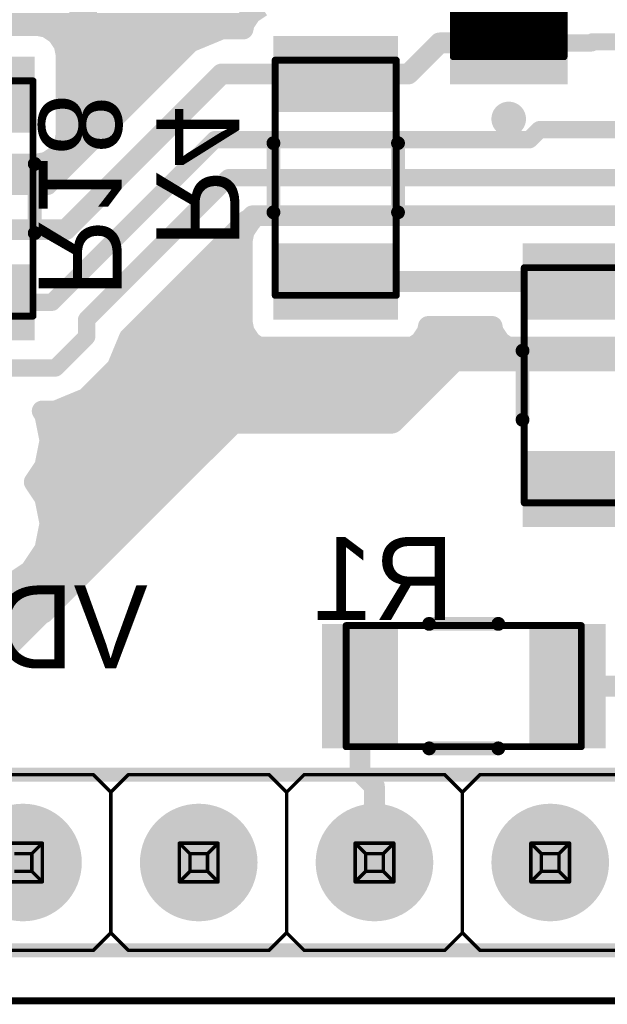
# Model space of a CAD drawing. Extents: x 99.9 to 148.1, y 49.9 to 76.1.
# Tile 2 of 7: x 107.5 to 116, y 50 to 64.2. Entities that reach past the tile are written whole.
import ezdxf

# ---------------------------------------------------------------- set-up
doc = ezdxf.new("R2010")
doc.units = 0
for name, color, linetype in [('Board', 3, 'CONTINUOUS'), ('Bot_Assy', 11, 'CONTINUOUS'), ('Bot_Assy_SMD', 26, 'CONTINUOUS'), ('Bot_Attr_SMD', 24, 'CONTINUOUS'), ('Bot_Silk', 7, 'CONTINUOUS'), ('Bottom', 2, 'CONTINUOUS')]:
    doc.layers.add(name, color=color, linetype=linetype)

# ---------------------------------------------------------------- blocks, each defined once
blk = doc.blocks.new('UNIT_DISC')
at = {"linetype": 'CONTINUOUS', "const_width": 0.5}
blk.add_lwpolyline([(0.25, 0, 1), (-0.25, 0, 1)], format="xyb", close=True, dxfattribs=at)
blk = doc.blocks.new('RESC3216X65N_863')
at = {"layer": 'Bot_Assy_SMD', "linetype": 'CONTINUOUS', "const_width": 0.1}
for points in [[(111.225, 63.6), (112.975, 63.6)], [(111.225, 60.2), (111.225, 63.6)], [(112.975, 63.6), (112.975, 60.2)], [(112.975, 60.2), (111.225, 60.2)]]:
    blk.add_lwpolyline(points, dxfattribs=at)
at = {"layer": 'Bot_Silk', "linetype": 'CONTINUOUS', "const_width": 0.2}
for points in [[(111.2, 62.4), (111.2, 61.4)], [(113, 62.4), (113, 61.4)]]:
    blk.add_lwpolyline(points, dxfattribs=at)
at = {"layer": 'Bot_Assy_SMD', "xscale": 0.1, "yscale": 0.1, "zscale": 0.1}
for p in [(111.225, 63.6), (111.225, 63.6), (112.975, 63.6), (112.975, 63.6), (111.225, 60.2), (111.225, 60.2), (112.975, 60.2), (112.975, 60.2)]:
    blk.add_blockref('UNIT_DISC', p, dxfattribs=at)
at = {"layer": 'Bot_Silk', "xscale": 0.2, "yscale": 0.2, "zscale": 0.2}
for p in [(111.2, 62.4), (113, 62.4), (111.2, 61.4), (113, 61.4)]:
    blk.add_blockref('UNIT_DISC', p, dxfattribs=at)
blk = doc.blocks.new('SHAPE_SQ_708_433_0_0_0_0')
blk.add_solid([(-0.9, -0.55), (0.9, -0.55), (-0.9, 0.55), (0.9, 0.55)])
blk = doc.blocks.new('18x1123_F')
at = {"layer": 'Bottom'}
blk.add_blockref('SHAPE_SQ_708_433_0_0_0_0', (0, 0), dxfattribs=at)
blk = doc.blocks.new('18x1110_F')
at = {"layer": 'Bottom'}
blk.add_blockref('SHAPE_SQ_708_433_0_0_0_0', (0, 0), dxfattribs=at)
blk = doc.blocks.new('R4')
for name, p in [('18x1123_F', (112.1, 63.4)), ('RESC3216X65N_863', (0, 0)), ('18x1110_F', (112.1, 60.4))]:
    blk.add_blockref(name, p)
at = {"layer": 'Bot_Attr_SMD', "text_generation_flag": 2}
blk.add_text('R4', height=1.2, rotation=-90, dxfattribs=at).set_placement((109.50625, 60.88907))
blk = doc.blocks.new('RESC3216X65N_890')
at = {"layer": 'Bot_Assy_SMD', "linetype": 'CONTINUOUS', "const_width": 0.1}
for points in [[(114.825, 60.6), (116.575, 60.6)], [(114.825, 57.2), (114.825, 60.6)], [(116.575, 60.6), (116.575, 57.2)], [(116.575, 57.2), (114.825, 57.2)]]:
    blk.add_lwpolyline(points, dxfattribs=at)
at = {"layer": 'Bot_Silk', "linetype": 'CONTINUOUS', "const_width": 0.2}
for points in [[(114.8, 59.4), (114.8, 58.4)], [(116.6, 59.4), (116.6, 58.4)]]:
    blk.add_lwpolyline(points, dxfattribs=at)
at = {"layer": 'Bot_Assy_SMD', "xscale": 0.1, "yscale": 0.1, "zscale": 0.1}
for p in [(114.825, 60.6), (114.825, 60.6), (116.575, 60.6), (116.575, 60.6), (114.825, 57.2), (114.825, 57.2), (116.575, 57.2), (116.575, 57.2)]:
    blk.add_blockref('UNIT_DISC', p, dxfattribs=at)
at = {"layer": 'Bot_Silk', "xscale": 0.2, "yscale": 0.2, "zscale": 0.2}
for p in [(114.8, 59.4), (116.6, 59.4), (114.8, 58.4), (116.6, 58.4)]:
    blk.add_blockref('UNIT_DISC', p, dxfattribs=at)
blk = doc.blocks.new('18x118_F')
at = {"layer": 'Bottom'}
blk.add_blockref('SHAPE_SQ_708_433_0_0_0_0', (0, 0), dxfattribs=at)
blk = doc.blocks.new('R3')
for name, p in [('18x1110_F', (115.7, 60.4)), ('RESC3216X65N_890', (0, 0)), ('18x118_F', (115.7, 57.4))]:
    blk.add_blockref(name, p)
at = {"layer": 'Bot_Attr_SMD', "text_generation_flag": 2}
blk.add_text('R3', height=1.2, rotation=-90, dxfattribs=at).set_placement((116.65625, 58.88907))
blk = doc.blocks.new('DIOMELF3515N_1018')
at = {"layer": 'Bot_Assy_SMD', "linetype": 'CONTINUOUS', "const_width": 0.1}
for points in [[(104.55, 54.05), (104.55, 57.75)], [(104.55, 57.75), (106.15, 57.75)], [(106.15, 57.75), (106.15, 54.05)], [(106.15, 57.65), (104.55, 57.65)], [(106.15, 57.55), (104.55, 57.55)], [(106.15, 57.45), (104.55, 57.45)], [(106.15, 57.35), (104.55, 57.35)], [(106.15, 57.25), (104.55, 57.25)], [(106.15, 57.15), (104.55, 57.15)], [(106.15, 57.05), (104.55, 57.05)], [(106.15, 56.95), (104.55, 56.95)], [(106.15, 54.05), (104.55, 54.05)]]:
    blk.add_lwpolyline(points, dxfattribs=at)
at = {"layer": 'Bot_Silk', "linetype": 'CONTINUOUS', "const_width": 0.25}
blk.add_lwpolyline([(105.35, 58.525, 1), (105.35, 58.775, 1)], format="xyb", close=True, dxfattribs=at)
at = {"layer": 'Bot_Silk', "linetype": 'CONTINUOUS', "const_width": 0.2}
for points in [[(104.55, 56.55), (104.55, 55.25)], [(104.55, 56.55), (106.15, 56.55)], [(106.15, 56.55), (106.15, 55.25)], [(106.15, 56.4), (104.55, 56.4)], [(106.15, 56.25), (104.55, 56.25)], [(106.15, 56.1), (104.55, 56.1)]]:
    blk.add_lwpolyline(points, dxfattribs=at)
at = {"layer": 'Bot_Assy_SMD', "xscale": 0.1, "yscale": 0.1, "zscale": 0.1}
for p in [(104.55, 57.75), (104.55, 57.75), (106.15, 57.75), (106.15, 57.75), (104.55, 57.65), (106.15, 57.65), (104.55, 57.55), (106.15, 57.55), (104.55, 57.45), (104.55, 57.35), (106.15, 57.45), (106.15, 57.35), (104.55, 57.25), (106.15, 57.25), (104.55, 57.15), (104.55, 57.05), (106.15, 57.15), (106.15, 57.05), (104.55, 56.95), (106.15, 56.95), (104.55, 54.05), (104.55, 54.05), (106.15, 54.05), (106.15, 54.05)]:
    blk.add_blockref('UNIT_DISC', p, dxfattribs=at)
at = {"layer": 'Bot_Silk', "xscale": 0.2, "yscale": 0.2, "zscale": 0.2}
for p in [(104.55, 56.55), (104.55, 56.55), (106.15, 56.55), (106.15, 56.55), (104.55, 56.4), (106.15, 56.4), (104.55, 56.25), (106.15, 56.25), (104.55, 56.1), (106.15, 56.1), (104.55, 55.25), (106.15, 55.25)]:
    blk.add_blockref('UNIT_DISC', p, dxfattribs=at)
blk = doc.blocks.new('SHAPE_SQ_669_472_0_0_0_0')
blk.add_solid([(-0.85, -0.6), (0.85, -0.6), (-0.85, 0.6), (0.85, 0.6)])
blk = doc.blocks.new('17x1223_F')
at = {"layer": 'Bottom'}
blk.add_blockref('SHAPE_SQ_669_472_0_0_0_0', (0, 0), dxfattribs=at)
blk = doc.blocks.new('17x1214_F')
at = {"layer": 'Bottom'}
blk.add_blockref('SHAPE_SQ_669_472_0_0_0_0', (0, 0), dxfattribs=at)
blk = doc.blocks.new('VD8')
for name, p in [('DIOMELF3515N_1018', (0, 0)), ('17x1223_F', (105.35, 57.55)), ('17x1214_F', (105.35, 54.25))]:
    blk.add_blockref(name, p)
at = {"layer": 'Bot_Attr_SMD', "text_generation_flag": 2}
blk.add_text('VD8', height=1.2, dxfattribs=at).set_placement((109.38281, 54.80625))
blk = doc.blocks.new('RESC3216X65N_1282')
at = {"layer": 'Bot_Assy_SMD', "linetype": 'CONTINUOUS', "const_width": 0.1}
for points in [[(105.975, 63.3), (107.725, 63.3)], [(105.975, 59.9), (105.975, 63.3)], [(107.725, 63.3), (107.725, 59.9)], [(107.725, 59.9), (105.975, 59.9)]]:
    blk.add_lwpolyline(points, dxfattribs=at)
at = {"layer": 'Bot_Silk', "linetype": 'CONTINUOUS', "const_width": 0.2}
for points in [[(105.95, 61.1), (105.95, 62.1)], [(107.75, 61.1), (107.75, 62.1)]]:
    blk.add_lwpolyline(points, dxfattribs=at)
at = {"layer": 'Bot_Assy_SMD', "xscale": 0.1, "yscale": 0.1, "zscale": 0.1}
for p in [(105.975, 63.3), (105.975, 63.3), (107.725, 63.3), (107.725, 63.3), (105.975, 59.9), (105.975, 59.9), (107.725, 59.9), (107.725, 59.9)]:
    blk.add_blockref('UNIT_DISC', p, dxfattribs=at)
at = {"layer": 'Bot_Silk', "xscale": 0.2, "yscale": 0.2, "zscale": 0.2}
for p in [(105.95, 62.1), (107.75, 62.1), (105.95, 61.1), (107.75, 61.1)]:
    blk.add_blockref('UNIT_DISC', p, dxfattribs=at)
blk = doc.blocks.new('18x112_F')
at = {"layer": 'Bottom'}
blk.add_blockref('SHAPE_SQ_708_433_0_0_0_0', (0, 0), dxfattribs=at)
blk = doc.blocks.new('18x113_F')
at = {"layer": 'Bottom'}
blk.add_blockref('SHAPE_SQ_708_433_0_0_0_0', (0, 0), dxfattribs=at)
blk = doc.blocks.new('R18')
at = {"rotation": -180}
for name, p in [('18x113_F', (106.85, 63.1)), ('18x112_F', (106.85, 60.1))]:
    blk.add_blockref(name, p, dxfattribs=at)
blk.add_blockref('RESC3216X65N_1282', (0, 0))
at = {"layer": 'Bot_Attr_SMD', "text_generation_flag": 2}
blk.add_text('R18', height=1.2, rotation=-90, dxfattribs=at).set_placement((107.80625, 60.17032))
blk = doc.blocks.new('RESC3216X65N_1302')
at = {"layer": 'Bot_Assy_SMD', "linetype": 'CONTINUOUS', "const_width": 0.1}
for points in [[(112.25, 53.675), (112.25, 55.425)], [(112.25, 55.425), (115.65, 55.425)], [(115.65, 55.425), (115.65, 53.675)], [(115.65, 53.675), (112.25, 53.675)]]:
    blk.add_lwpolyline(points, dxfattribs=at)
at = {"layer": 'Bot_Silk', "linetype": 'CONTINUOUS', "const_width": 0.2}
for points in [[(114.45, 55.45), (113.45, 55.45)], [(114.45, 53.65), (113.45, 53.65)]]:
    blk.add_lwpolyline(points, dxfattribs=at)
at = {"layer": 'Bot_Assy_SMD', "xscale": 0.1, "yscale": 0.1, "zscale": 0.1}
for p in [(112.25, 55.425), (112.25, 55.425), (115.65, 55.425), (115.65, 55.425), (112.25, 53.675), (112.25, 53.675), (115.65, 53.675), (115.65, 53.675)]:
    blk.add_blockref('UNIT_DISC', p, dxfattribs=at)
at = {"layer": 'Bot_Silk', "xscale": 0.2, "yscale": 0.2, "zscale": 0.2}
for p in [(113.45, 55.45), (114.45, 55.45), (113.45, 53.65), (114.45, 53.65)]:
    blk.add_blockref('UNIT_DISC', p, dxfattribs=at)
blk = doc.blocks.new('18x119_F')
at = {"layer": 'Bottom'}
blk.add_blockref('SHAPE_SQ_708_433_0_0_0_0', (0, 0), dxfattribs=at)
blk = doc.blocks.new('18x1115_F')
at = {"layer": 'Bottom'}
blk.add_blockref('SHAPE_SQ_708_433_0_0_0_0', (0, 0), dxfattribs=at)
blk = doc.blocks.new('R1')
blk.add_blockref('RESC3216X65N_1302', (0, 0))
at = {"rotation": -90}
for name, p in [('18x1115_F', (112.45, 54.55)), ('18x119_F', (115.45, 54.55))]:
    blk.add_blockref(name, p, dxfattribs=at)
at = {"layer": 'Bot_Attr_SMD', "text_generation_flag": 2}
blk.add_text('R1', height=1.2, dxfattribs=at).set_placement((113.81092, 55.50625))
blk = doc.blocks.new('DIOMELF3515N_1485')
at = {"layer": 'Bot_Assy_SMD', "linetype": 'CONTINUOUS', "const_width": 0.1}
for points in [[(113.8, 63.65), (113.8, 67.35)], [(113.8, 67.35), (115.4, 67.35)], [(115.4, 67.35), (115.4, 63.65)], [(113.8, 64.45), (115.4, 64.45)], [(113.8, 64.35), (115.4, 64.35)], [(113.8, 64.25), (115.4, 64.25)], [(113.8, 64.15), (115.4, 64.15)], [(113.8, 64.05), (115.4, 64.05)], [(113.8, 63.95), (115.4, 63.95)], [(113.8, 63.85), (115.4, 63.85)], [(113.8, 63.75), (115.4, 63.75)], [(115.4, 63.65), (113.8, 63.65)]]:
    blk.add_lwpolyline(points, dxfattribs=at)
at = {"layer": 'Bot_Silk', "linetype": 'CONTINUOUS', "const_width": 0.2}
for points in [[(113.8, 64.85), (113.8, 66.15)], [(115.4, 64.85), (115.4, 66.15)], [(113.8, 65.3), (115.4, 65.3)], [(113.8, 65.15), (115.4, 65.15)], [(113.8, 65), (115.4, 65)], [(115.4, 64.85), (113.8, 64.85)]]:
    blk.add_lwpolyline(points, dxfattribs=at)
at = {"layer": 'Bot_Silk', "linetype": 'CONTINUOUS', "const_width": 0.25}
blk.add_lwpolyline([(114.6, 62.875, 1), (114.6, 62.625, 1)], format="xyb", close=True, dxfattribs=at)
at = {"layer": 'Bot_Assy_SMD', "xscale": 0.1, "yscale": 0.1, "zscale": 0.1}
for p in [(113.8, 67.35), (113.8, 67.35), (115.4, 67.35), (115.4, 67.35), (113.8, 64.45), (115.4, 64.45), (113.8, 64.35), (115.4, 64.35), (113.8, 64.25), (113.8, 64.15), (115.4, 64.25), (115.4, 64.15), (113.8, 64.05), (115.4, 64.05), (113.8, 63.95), (115.4, 63.95), (113.8, 63.85), (113.8, 63.75), (115.4, 63.85), (115.4, 63.75), (113.8, 63.65), (113.8, 63.65), (115.4, 63.65), (115.4, 63.65)]:
    blk.add_blockref('UNIT_DISC', p, dxfattribs=at)
at = {"layer": 'Bot_Silk', "xscale": 0.2, "yscale": 0.2, "zscale": 0.2}
for p in [(113.8, 66.15), (115.4, 66.15), (113.8, 65.3), (115.4, 65.3), (113.8, 65.15), (115.4, 65.15), (113.8, 65), (115.4, 65), (113.8, 64.85), (113.8, 64.85), (115.4, 64.85), (115.4, 64.85)]:
    blk.add_blockref('UNIT_DISC', p, dxfattribs=at)
blk = doc.blocks.new('17x1225_F')
at = {"layer": 'Bottom'}
blk.add_blockref('SHAPE_SQ_669_472_0_0_0_0', (0, 0), dxfattribs=at)
blk = doc.blocks.new('VD3')
at = {"rotation": -180}
for name, p in [('17x1225_F', (114.6, 67.15)), ('17x1223_F', (114.6, 63.85))]:
    blk.add_blockref(name, p, dxfattribs=at)
blk.add_blockref('DIOMELF3515N_1485', (0, 0))
at = {"layer": 'Bot_Attr_SMD', "text_generation_flag": 2}
blk.add_text('VD3', height=1.2, dxfattribs=at).set_placement((115.83281, 67.75625))
blk = doc.blocks.new('HSM_C2100_18AS_1678')
at = {"layer": 'Bot_Assy', "linetype": 'CONTINUOUS', "const_width": 0.05}
for points in [[(108.596, 53.27), (106.564, 53.27)], [(108.85, 53.016), (108.596, 53.27)], [(109.104, 53.27), (108.85, 53.016)], [(111.136, 53.27), (109.104, 53.27)], [(111.39, 53.016), (111.136, 53.27)], [(111.644, 53.27), (111.39, 53.016)], [(113.676, 53.27), (111.644, 53.27)], [(113.93, 53.016), (113.676, 53.27)], [(114.184, 53.27), (113.93, 53.016)], [(116.216, 53.27), (114.184, 53.27)], [(108.85, 53.016), (108.85, 50.984)], [(111.39, 53.016), (111.39, 50.984)], [(113.93, 53.016), (113.93, 50.984)], [(107.8594, 52.2794), (107.3006, 52.2794)], [(107.8594, 52.2794), (107.707, 52.127)], [(107.8594, 51.7206), (107.8594, 52.2794)], [(109.8406, 52.2794), (109.8406, 51.7206)], [(109.8406, 52.2794), (109.993, 52.127)], [(110.3994, 52.2794), (109.8406, 52.2794)], [(110.3994, 52.2794), (110.247, 52.127)], [(110.3994, 51.7206), (110.3994, 52.2794)], [(112.3806, 52.2794), (112.3806, 51.7206)], [(112.3806, 52.2794), (112.533, 52.127)], [(112.9394, 52.2794), (112.3806, 52.2794)], [(112.9394, 52.2794), (112.787, 52.127)], [(112.9394, 51.7206), (112.9394, 52.2794)], [(114.9206, 52.2794), (115.073, 52.127)], [(114.9206, 52.2794), (114.9206, 51.7206)], [(115.4794, 52.2794), (114.9206, 52.2794)], [(115.4794, 52.2794), (115.327, 52.127)], [(115.4794, 51.7206), (115.4794, 52.2794)], [(107.707, 52.127), (107.453, 52.127)], [(107.707, 51.873), (107.707, 52.127)], [(109.993, 52.127), (109.993, 51.873)], [(110.247, 52.127), (109.993, 52.127)], [(110.247, 51.873), (110.247, 52.127)], [(112.533, 52.127), (112.533, 51.873)], [(112.787, 52.127), (112.533, 52.127)], [(112.787, 51.873), (112.787, 52.127)], [(115.073, 52.127), (115.073, 51.873)], [(115.327, 52.127), (115.073, 52.127)], [(115.327, 51.873), (115.327, 52.127)], [(107.453, 51.873), (107.707, 51.873)], [(107.707, 51.873), (107.8594, 51.7206)], [(109.993, 51.873), (109.8406, 51.7206)], [(109.993, 51.873), (110.247, 51.873)], [(110.247, 51.873), (110.3994, 51.7206)], [(112.533, 51.873), (112.3806, 51.7206)], [(112.533, 51.873), (112.787, 51.873)], [(112.787, 51.873), (112.9394, 51.7206)], [(115.073, 51.873), (114.9206, 51.7206)], [(115.073, 51.873), (115.327, 51.873)], [(115.327, 51.873), (115.4794, 51.7206)], [(107.3006, 51.7206), (107.8594, 51.7206)], [(109.8406, 51.7206), (110.3994, 51.7206)], [(112.3806, 51.7206), (112.9394, 51.7206)], [(114.9206, 51.7206), (115.4794, 51.7206)], [(108.596, 50.73), (108.85, 50.984)], [(109.104, 50.73), (108.85, 50.984)], [(111.136, 50.73), (111.39, 50.984)], [(111.644, 50.73), (111.39, 50.984)], [(113.676, 50.73), (113.93, 50.984)], [(114.184, 50.73), (113.93, 50.984)], [(108.596, 50.73), (106.564, 50.73)], [(111.136, 50.73), (109.104, 50.73)], [(113.676, 50.73), (111.644, 50.73)], [(116.216, 50.73), (114.184, 50.73)]]:
    blk.add_lwpolyline(points, dxfattribs=at)
at = {"layer": 'Bot_Silk', "linetype": 'CONTINUOUS', "const_width": 0.2}
for points in [[(146.95, 53.27), (101.738, 53.27)], [(101.23, 50.73), (146.95, 50.73)]]:
    blk.add_lwpolyline(points, dxfattribs=at)
at = {"layer": 'Bot_Assy', "xscale": 0.05, "yscale": 0.05, "zscale": 0.05}
for p in [(108.596, 53.27), (108.596, 53.27), (109.104, 53.27), (109.104, 53.27), (111.136, 53.27), (111.136, 53.27), (111.644, 53.27), (111.644, 53.27), (113.676, 53.27), (113.676, 53.27), (114.184, 53.27), (114.184, 53.27), (108.85, 53.016), (108.85, 53.016), (108.85, 53.016), (111.39, 53.016), (111.39, 53.016), (111.39, 53.016), (113.93, 53.016), (113.93, 53.016), (113.93, 53.016), (107.8594, 52.2794), (107.8594, 52.2794), (107.8594, 52.2794), (109.8406, 52.2794), (109.8406, 52.2794), (109.8406, 52.2794), (110.3994, 52.2794), (110.3994, 52.2794), (110.3994, 52.2794), (112.3806, 52.2794), (112.3806, 52.2794), (112.3806, 52.2794), (112.9394, 52.2794), (112.9394, 52.2794), (112.9394, 52.2794), (114.9206, 52.2794), (114.9206, 52.2794), (114.9206, 52.2794), (115.4794, 52.2794), (115.4794, 52.2794), (115.4794, 52.2794), (107.707, 52.127), (107.707, 52.127), (107.707, 52.127), (109.993, 52.127), (109.993, 52.127), (109.993, 52.127), (110.247, 52.127), (110.247, 52.127), (110.247, 52.127), (112.533, 52.127), (112.533, 52.127), (112.533, 52.127), (112.787, 52.127), (112.787, 52.127), (112.787, 52.127), (115.073, 52.127), (115.073, 52.127), (115.073, 52.127), (115.327, 52.127), (115.327, 52.127), (115.327, 52.127), (107.707, 51.873), (107.707, 51.873), (107.707, 51.873), (109.993, 51.873), (109.993, 51.873), (109.993, 51.873), (110.247, 51.873), (110.247, 51.873), (110.247, 51.873), (112.533, 51.873), (112.533, 51.873), (112.533, 51.873), (112.787, 51.873), (112.787, 51.873), (112.787, 51.873), (115.073, 51.873), (115.073, 51.873), (115.073, 51.873), (115.327, 51.873), (115.327, 51.873), (115.327, 51.873), (107.8594, 51.7206), (107.8594, 51.7206), (107.8594, 51.7206), (109.8406, 51.7206), (109.8406, 51.7206), (109.8406, 51.7206), (110.3994, 51.7206), (110.3994, 51.7206), (110.3994, 51.7206), (112.3806, 51.7206), (112.3806, 51.7206), (112.3806, 51.7206), (112.9394, 51.7206), (112.9394, 51.7206), (112.9394, 51.7206), (114.9206, 51.7206), (114.9206, 51.7206), (114.9206, 51.7206), (115.4794, 51.7206), (115.4794, 51.7206), (115.4794, 51.7206), (108.85, 50.984), (108.85, 50.984), (108.85, 50.984), (111.39, 50.984), (111.39, 50.984), (111.39, 50.984), (113.93, 50.984), (113.93, 50.984), (113.93, 50.984), (108.596, 50.73), (108.596, 50.73), (109.104, 50.73), (109.104, 50.73), (111.136, 50.73), (111.136, 50.73), (111.644, 50.73), (111.644, 50.73), (113.676, 50.73), (113.676, 50.73), (114.184, 50.73), (114.184, 50.73)]:
    blk.add_blockref('UNIT_DISC', p, dxfattribs=at)
blk = doc.blocks.new('SHAPE_EL_669_669_0_0_0_0')
at = {"xscale": 1.7, "yscale": 1.7, "zscale": 1.7}
blk.add_blockref('UNIT_DISC', (0, 0), dxfattribs=at)
blk = doc.blocks.new('MTG100H170_F')
at = {"layer": 'Bottom'}
blk.add_blockref('SHAPE_EL_669_669_0_0_0_0', (0, 0), dxfattribs=at)
blk = doc.blocks.new('MTG100H17015_F')
at = {"layer": 'Bottom'}
blk.add_blockref('SHAPE_EL_669_669_0_0_0_0', (0, 0), dxfattribs=at)
blk = doc.blocks.new('X1')
blk.add_blockref('HSM_C2100_18AS_1678', (0, 0))
at = {"rotation": -180}
for name, p in [('MTG100H170_F', (107.58, 52)), ('MTG100H170_F', (110.12, 52)), ('MTG100H17015_F', (112.66, 52)), ('MTG100H170_F', (115.2, 52))]:
    blk.add_blockref(name, p, dxfattribs=at)
blk = doc.blocks.new('CUPOUR_L2_F0_TT90_2419')
at = {"layer": 'Bottom', "linetype": 'CONTINUOUS', "const_width": 0.3}
for points in [[(110.87557, 64.27443), (111.02442, 64.37389)], [(110.77611, 64.12558), (110.87557, 64.27443)], [(107.21892, 64.1), (107.79432, 64.1)], [(107.22482, 64.12965), (110.77882, 64.12965)], [(107.79432, 64.1), (107.92558, 64.07389)], [(107.92558, 64.07389), (108.07443, 63.97443)], [(110.76096, 64.04944), (110.77611, 64.12558)], [(108.07443, 63.97443), (108.17389, 63.82558)], [(109.99078, 63.85922), (110.45, 64.04944)], [(110.45, 64.04944), (110.76096, 64.04944)], [(107.931, 61.79944), (109.99078, 63.85922)], [(108.12105, 63.90465), (110.10045, 63.90465)], [(108.17389, 63.82558), (108.2, 63.69432)], [(108.2, 63.69432), (108.2, 62.50568)], [(108.2, 63.67965), (109.81121, 63.67965)], [(108.2, 63.45465), (109.58621, 63.45465)], [(108.2, 63.22965), (109.36121, 63.22965)], [(108.2, 63.00465), (109.13621, 63.00465)], [(108.2, 62.77965), (108.91121, 62.77965)], [(108.2, 62.50568), (108.17389, 62.37442)], [(108.2, 62.55465), (108.68621, 62.55465)], [(108.17389, 62.37442), (108.07443, 62.22557)], [(108.07443, 62.22557), (107.92558, 62.12611)], [(108.14397, 62.32965), (108.46121, 62.32965)], [(107.79432, 62.1), (105.90568, 62.1)], [(107.92558, 62.12611), (107.79432, 62.1)], [(107.81769, 62.10465), (108.23621, 62.10465)], [(102.22845, 61.87965), (108.01121, 61.87965)], [(103.4, 61.79944), (107.931, 61.79944)], [(110.8078, 61.27762), (109.11686, 59.58668)], [(110.73483, 61.20465), (110.82894, 61.20465)], [(110.77611, 61.12558), (110.87557, 61.27443)], [(110.88034, 61.27762), (110.8078, 61.27762)], [(110.87557, 61.27443), (110.88034, 61.27762)], [(110.75, 60.99432), (110.77611, 61.12558)], [(110.50983, 60.97965), (110.75, 60.97965)], [(110.75, 59.80568), (110.75, 60.99432)], [(110.28483, 60.75465), (110.75, 60.75465)], [(110.05983, 60.52965), (110.75, 60.52965)], [(109.83483, 60.30465), (110.75, 60.30465)], [(109.60983, 60.07965), (110.75, 60.07965)], [(109.38483, 59.85465), (110.75, 59.85465)], [(110.77611, 59.67442), (110.75, 59.80568)], [(110.87557, 59.52557), (110.77611, 59.67442)], [(113.42389, 59.67442), (113.32443, 59.52557)], [(113.43904, 59.75056), (113.42389, 59.67442)], [(114.36096, 59.75056), (113.43904, 59.75056)], [(114.37611, 59.67442), (114.36096, 59.75056)], [(114.47557, 59.52557), (114.37611, 59.67442)], [(109.11686, 59.58668), (108.94009, 59.15991)], [(109.15983, 59.62965), (110.80602, 59.62965)], [(111.02442, 59.42611), (110.87557, 59.52557)], [(113.32443, 59.52557), (113.17558, 59.42611)], [(113.39397, 59.62965), (114.40602, 59.62965)], [(114.62442, 59.42611), (114.47557, 59.52557)], [(109.04146, 59.40465), (111.1323, 59.40465)], [(111.15568, 59.4), (111.02442, 59.42611)], [(113.04432, 59.4), (111.15568, 59.4)], [(113.17558, 59.42611), (113.04432, 59.4)], [(113.06769, 59.40465), (114.7323, 59.40465)], [(114.75568, 59.4), (114.62442, 59.42611)], [(116.64432, 59.4), (114.75568, 59.4)], [(112.9, 58.4), (113.75, 59.25)], [(113.75, 59.25), (122.2, 59.25)], [(108.94009, 59.15991), (108.49009, 58.70991)], [(108.94826, 59.17965), (113.67965, 59.17965)], [(108.73483, 58.95465), (113.45465, 58.95465)], [(108.49009, 58.70991), (108.05, 58.52762)], [(108.50983, 58.72965), (113.22965, 58.72965)], [(108.05, 58.52762), (107.85742, 58.52762)], [(107.85742, 58.52762), (107.89535, 58.47086)], [(107.87276, 58.50465), (113.00465, 58.50465)], [(106.65, 54.4), (110.65, 58.4)], [(107.89535, 58.47086), (107.96912, 58.1)], [(110.65, 58.4), (112.9, 58.4)], [(107.93338, 58.27965), (110.52965, 58.27965)], [(107.96912, 58.1), (107.89535, 57.72914)], [(107.96009, 58.05465), (110.30465, 58.05465)], [(107.91534, 57.82965), (110.07965, 57.82965)], [(107.89535, 57.72914), (107.74225, 57.5)], [(107.81217, 57.60465), (109.85465, 57.60465)], [(107.74225, 57.5), (107.89535, 57.27086)], [(107.82266, 57.37965), (109.62965, 57.37965)], [(107.89535, 57.27086), (107.96912, 56.9)], [(107.91846, 57.15465), (109.40465, 57.15465)], [(107.96912, 56.9), (107.89535, 56.52914)], [(107.96322, 56.92965), (109.17965, 56.92965)], [(107.93026, 56.70465), (108.95465, 56.70465)], [(107.89535, 56.52914), (107.68527, 56.21473)], [(107.86228, 56.47965), (108.72965, 56.47965)], [(107.71194, 56.25465), (108.50465, 56.25465)], [(107.68527, 56.21473), (107.37086, 56.00465)], [(107.40827, 56.02965), (108.27965, 56.02965)], [(101, 55.80465), (108.05465, 55.80465)], [(102.74662, 55.57965), (107.82965, 55.57965)], [(103.00446, 55.35465), (107.60465, 55.35465)]]:
    blk.add_lwpolyline(points, dxfattribs=at)
at = {"layer": 'Bottom', "xscale": 0.3, "yscale": 0.3, "zscale": 0.3}
for p in [(110.87557, 64.27443), (110.87557, 64.27443), (107.79432, 64.1), (107.79432, 64.1), (107.92558, 64.07389), (107.92558, 64.07389), (110.77611, 64.12558), (110.77611, 64.12558), (110.77882, 64.12965), (108.07443, 63.97443), (108.07443, 63.97443), (110.45, 64.04944), (110.45, 64.04944), (110.76096, 64.04944), (110.76096, 64.04944), (108.12105, 63.90465), (108.17389, 63.82558), (108.17389, 63.82558), (109.99078, 63.85922), (109.99078, 63.85922), (110.10045, 63.90465), (108.2, 63.69432), (108.2, 63.69432), (108.2, 63.67965), (109.81121, 63.67965), (108.2, 63.45465), (109.58621, 63.45465), (108.2, 63.22965), (109.36121, 63.22965), (108.2, 63.00465), (109.13621, 63.00465), (108.2, 62.77965), (108.91121, 62.77965), (108.2, 62.55465), (108.2, 62.50568), (108.2, 62.50568), (108.68621, 62.55465), (108.17389, 62.37442), (108.17389, 62.37442), (108.07443, 62.22557), (108.07443, 62.22557), (108.14397, 62.32965), (108.46121, 62.32965), (107.79432, 62.1), (107.79432, 62.1), (107.81769, 62.10465), (107.92558, 62.12611), (107.92558, 62.12611), (108.23621, 62.10465), (107.931, 61.79944), (107.931, 61.79944), (108.01121, 61.87965), (110.73483, 61.20465), (110.8078, 61.27762), (110.8078, 61.27762), (110.82894, 61.20465), (110.87557, 61.27443), (110.87557, 61.27443), (110.88034, 61.27762), (110.88034, 61.27762), (110.77611, 61.12558), (110.77611, 61.12558), (110.50983, 60.97965), (110.75, 60.99432), (110.75, 60.99432), (110.75, 60.97965), (110.28483, 60.75465), (110.75, 60.75465), (110.05983, 60.52965), (110.75, 60.52965), (109.83483, 60.30465), (110.75, 60.30465), (109.60983, 60.07965), (110.75, 60.07965), (109.38483, 59.85465), (110.75, 59.85465), (110.75, 59.80568), (110.75, 59.80568), (110.77611, 59.67442), (110.77611, 59.67442), (113.42389, 59.67442), (113.42389, 59.67442), (113.43904, 59.75056), (113.43904, 59.75056), (114.36096, 59.75056), (114.36096, 59.75056), (114.37611, 59.67442), (114.37611, 59.67442), (109.11686, 59.58668), (109.11686, 59.58668), (109.15983, 59.62965), (110.80602, 59.62965), (110.87557, 59.52557), (110.87557, 59.52557), (113.32443, 59.52557), (113.32443, 59.52557), (113.39397, 59.62965), (114.40602, 59.62965), (114.47557, 59.52557), (114.47557, 59.52557), (109.04146, 59.40465), (111.02442, 59.42611), (111.02442, 59.42611), (111.1323, 59.40465), (111.15568, 59.4), (111.15568, 59.4), (113.04432, 59.4), (113.04432, 59.4), (113.06769, 59.40465), (113.17558, 59.42611), (113.17558, 59.42611), (114.62442, 59.42611), (114.62442, 59.42611), (114.7323, 59.40465), (114.75568, 59.4), (114.75568, 59.4), (113.75, 59.25), (113.75, 59.25), (108.94009, 59.15991), (108.94009, 59.15991), (108.94826, 59.17965), (113.67965, 59.17965), (108.73483, 58.95465), (113.45465, 58.95465), (108.49009, 58.70991), (108.49009, 58.70991), (108.50983, 58.72965), (113.22965, 58.72965), (107.85742, 58.52762), (107.85742, 58.52762), (107.87276, 58.50465), (108.05, 58.52762), (108.05, 58.52762), (113.00465, 58.50465), (107.89535, 58.47086), (107.89535, 58.47086), (110.65, 58.4), (110.65, 58.4), (112.9, 58.4), (112.9, 58.4), (107.93338, 58.27965), (110.52965, 58.27965), (107.96912, 58.1), (107.96912, 58.1), (107.96009, 58.05465), (110.30465, 58.05465), (107.91534, 57.82965), (110.07965, 57.82965), (107.89535, 57.72914), (107.89535, 57.72914), (107.81217, 57.60465), (109.85465, 57.60465), (107.74225, 57.5), (107.74225, 57.5), (107.82266, 57.37965), (109.62965, 57.37965), (107.89535, 57.27086), (107.89535, 57.27086), (107.91846, 57.15465), (109.40465, 57.15465), (107.96322, 56.92965), (107.96912, 56.9), (107.96912, 56.9), (109.17965, 56.92965), (107.93026, 56.70465), (108.95465, 56.70465), (107.89535, 56.52914), (107.89535, 56.52914), (107.86228, 56.47965), (108.72965, 56.47965), (107.71194, 56.25465), (108.50465, 56.25465), (107.68527, 56.21473), (107.68527, 56.21473), (107.40827, 56.02965), (108.27965, 56.02965), (108.05465, 55.80465), (107.82965, 55.57965), (107.60465, 55.35465)]:
    blk.add_blockref('UNIT_DISC', p, dxfattribs=at)

msp = doc.modelspace()

# ---------------------------------------------------------------- linework, layer by layer
at = {"layer": 'Board', "linetype": 'CONTINUOUS', "const_width": 0.1}
msp.add_lwpolyline([(100, 50), (148, 50)], dxfattribs=at)
at = {"layer": 'Bottom', "linetype": 'CONTINUOUS'}
for points, const_width in [([(108.45, 65.3), (108.45, 62.4)], 0.4), ([(113.6, 63.85), (113.15, 63.4)], 0.3), ([(114.6, 63.85), (113.6, 63.85)], 0.3), ([(115.8, 63.85), (114.6, 63.85)], 0.25), ([(115.815, 63.865), (115.8, 63.85)], 0.25), ([(117.05, 63.865), (115.815, 63.865)], 0.25), ([(110.45, 63.4), (108.2, 61.15)], 0.3), ([(110.45, 63.4), (112.1, 63.4)], 0.3), ([(113.15, 63.4), (112.1, 63.4)], 0.3), ([(115.045, 62.595), (114.9, 62.45)], 0.25), ([(115.045, 62.595), (117.05, 62.595)], 0.25), ([(107.95, 61.9), (108.45, 62.4)], 0.4), ([(110.35, 62.45), (108, 60.1)], 0.25), ([(110.35, 62.45), (114.9, 62.45)], 0.25), ([(103.15, 61.9), (107.95, 61.9)], 0.4), ([(108.5, 59.85), (110.55, 61.9)], 0.25), ([(118.35, 61.9), (110.55, 61.9)], 0.25), ([(110.6, 61.05), (110.9, 61.35)], 0.3), ([(110.9, 61.35), (119.1, 61.35)], 0.3), ([(108.2, 61.15), (103.4, 61.15)], 0.3), ([(110.6, 59.4), (110.6, 61.05)], 0.3), ([(112.1, 60.4), (115.7, 60.4)], 0.3), ([(108, 60.1), (106.85, 60.1)], 0.25), ([(108.5, 59.6), (108.5, 59.85)], 0.25), ([(108.05, 59.15), (108.5, 59.6)], 0.25), ([(110.6, 59.4), (110.6, 58.4)], 0.4), ([(110.6, 59.4), (113.9, 59.4)], 0.4), ([(113.9, 59.4), (112.9, 58.4)], 0.4), ([(113.9, 59.4), (122.15, 59.4)], 0.4), ([(104.75, 59.15), (108.05, 59.15)], 0.25), ([(107.85, 55.65), (110.6, 58.4)], 0.4), ([(112.9, 58.4), (110.6, 58.4)], 0.4), ([(115.7, 57.4), (118.1, 57.4)], 0.3), ([(105.95, 55.65), (107.85, 55.65)], 0.4), ([(112.45, 54.55), (112.45, 53.31)], 0.3), ([(116.75, 54.55), (115.45, 54.55)], 0.3), ([(112.66, 53.1), (112.45, 53.31)], 0.3), ([(112.66, 52.25), (112.66, 53.1)], 0.3), ([(112.66, 52.25), (112.66, 52)], 0.3)]:
    msp.add_lwpolyline(points, dxfattribs=dict(at, const_width=const_width))

# ---------------------------------------------------------------- block references
for name in ['CUPOUR_L2_F0_TT90_2419', 'VD3', 'R4', 'R18', 'R3', 'VD8', 'R1', 'X1']:
    msp.add_blockref(name, (0, 0))
at = {"layer": 'Bottom'}
for p, xscale, yscale, zscale in [((113.6, 63.85), 0.3, 0.3, 0.3), ((113.6, 63.85), 0.3, 0.3, 0.3), ((114.6, 63.85), 0.3, 0.3, 0.3), ((114.6, 63.85), 0.25, 0.25, 0.25), ((115.8, 63.85), 0.25, 0.25, 0.25), ((115.8, 63.85), 0.25, 0.25, 0.25), ((115.815, 63.865), 0.25, 0.25, 0.25), ((115.815, 63.865), 0.25, 0.25, 0.25), ((110.45, 63.4), 0.3, 0.3, 0.3), ((110.45, 63.4), 0.3, 0.3, 0.3), ((112.1, 63.4), 0.3, 0.3, 0.3), ((112.1, 63.4), 0.3, 0.3, 0.3), ((113.15, 63.4), 0.3, 0.3, 0.3), ((113.15, 63.4), 0.3, 0.3, 0.3), ((115.045, 62.595), 0.25, 0.25, 0.25), ((115.045, 62.595), 0.25, 0.25, 0.25), ((108.45, 62.4), 0.4, 0.4, 0.4), ((108.45, 62.4), 0.4, 0.4, 0.4), ((110.35, 62.45), 0.25, 0.25, 0.25), ((110.35, 62.45), 0.25, 0.25, 0.25), ((114.9, 62.45), 0.25, 0.25, 0.25), ((114.9, 62.45), 0.25, 0.25, 0.25), ((107.95, 61.9), 0.4, 0.4, 0.4), ((107.95, 61.9), 0.4, 0.4, 0.4), ((110.55, 61.9), 0.25, 0.25, 0.25), ((110.55, 61.9), 0.25, 0.25, 0.25), ((110.9, 61.35), 0.3, 0.3, 0.3), ((110.9, 61.35), 0.3, 0.3, 0.3), ((108.2, 61.15), 0.3, 0.3, 0.3), ((108.2, 61.15), 0.3, 0.3, 0.3), ((110.6, 61.05), 0.3, 0.3, 0.3), ((110.6, 61.05), 0.3, 0.3, 0.3), ((112.1, 60.4), 0.3, 0.3, 0.3), ((115.7, 60.4), 0.3, 0.3, 0.3), ((108, 60.1), 0.25, 0.25, 0.25), ((108, 60.1), 0.25, 0.25, 0.25), ((108.5, 59.85), 0.25, 0.25, 0.25), ((108.5, 59.85), 0.25, 0.25, 0.25), ((108.5, 59.6), 0.25, 0.25, 0.25), ((108.5, 59.6), 0.25, 0.25, 0.25), ((110.6, 59.4), 0.4, 0.4, 0.4), ((110.6, 59.4), 0.4, 0.4, 0.4), ((110.6, 59.4), 0.3, 0.3, 0.3), ((113.9, 59.4), 0.4, 0.4, 0.4), ((113.9, 59.4), 0.4, 0.4, 0.4), ((113.9, 59.4), 0.4, 0.4, 0.4), ((108.05, 59.15), 0.25, 0.25, 0.25), ((108.05, 59.15), 0.25, 0.25, 0.25), ((110.6, 58.4), 0.4, 0.4, 0.4), ((110.6, 58.4), 0.4, 0.4, 0.4), ((110.6, 58.4), 0.4, 0.4, 0.4), ((112.9, 58.4), 0.4, 0.4, 0.4), ((112.9, 58.4), 0.4, 0.4, 0.4), ((115.7, 57.4), 0.3, 0.3, 0.3), ((107.85, 55.65), 0.4, 0.4, 0.4), ((107.85, 55.65), 0.4, 0.4, 0.4), ((112.45, 54.55), 0.3, 0.3, 0.3), ((115.45, 54.55), 0.3, 0.3, 0.3), ((112.45, 53.31), 0.3, 0.3, 0.3), ((112.45, 53.31), 0.3, 0.3, 0.3), ((112.66, 53.1), 0.3, 0.3, 0.3), ((112.66, 53.1), 0.3, 0.3, 0.3), ((112.66, 52.25), 0.3, 0.3, 0.3), ((112.66, 52.25), 0.3, 0.3, 0.3), ((112.66, 52), 0.3, 0.3, 0.3)]:
    msp.add_blockref('UNIT_DISC', p, dxfattribs=dict(at, xscale=xscale, yscale=yscale, zscale=zscale))

doc.saveas('drawing.dxf')
